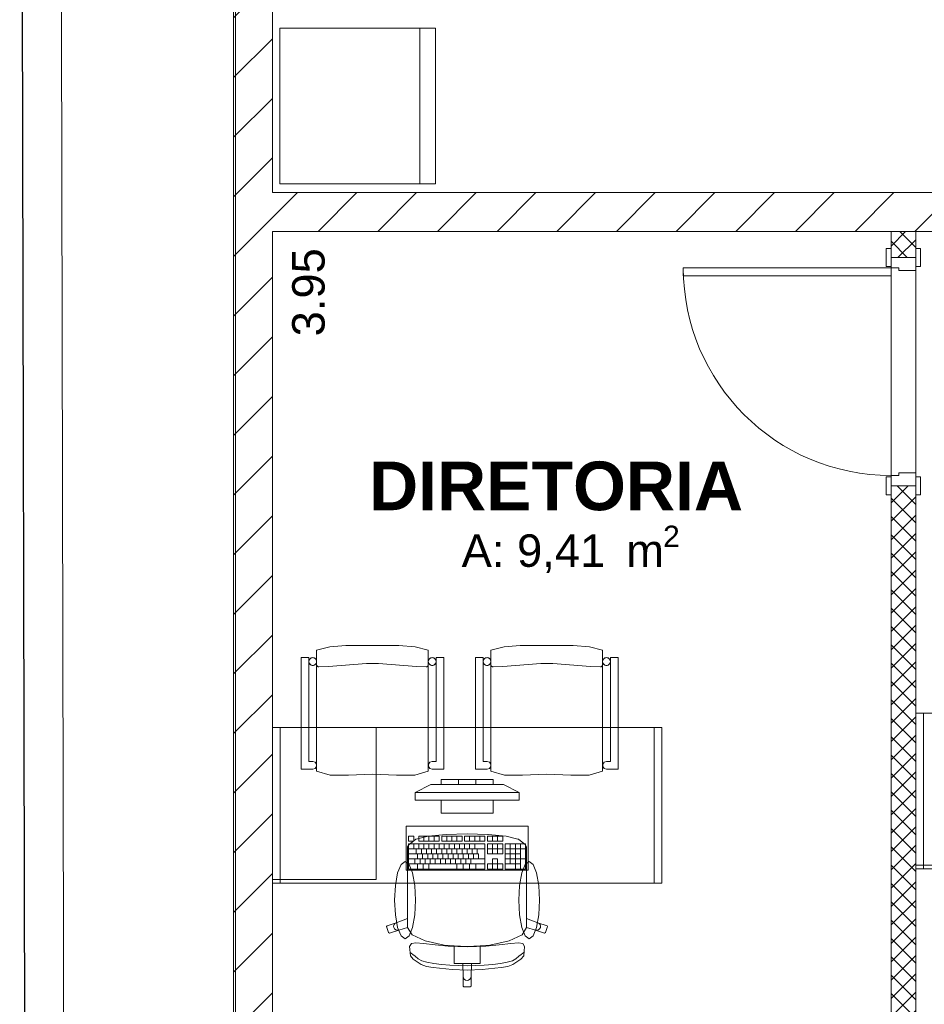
# Model space of a CAD drawing. Header units: millimetres. Extents: x 2826 to 3034, y 1533 to 1590.
# Tile 175 of 248: x 2985.21 to 2988.69, y 1574.78 to 1578.58. Entities that reach past the tile are written whole.
import ezdxf
from ezdxf.enums import TextEntityAlignment as Align

# ---------------------------------------------------------------- set-up
doc = ezdxf.new("R2010")
doc.units = ezdxf.units.MM
doc.layers.add('_Caneta_No__220', color=7, linetype='Continuous', lineweight=15, true_color=0x8a8a8a)
doc.styles.add('ESTILO_GERADO_1', font='arialbd.ttf')
doc.styles.add('ESTILO_GERADO_2', font='arial.ttf')
pattern_1 = [(44.99999999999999, (0.02328418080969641, 0.6193119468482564), (-0.03535533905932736, 0.03535533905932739), []), (135.0000000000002, (0.02328418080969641, 0.6193119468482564), (0.03535533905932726, 0.03535533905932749), [])]

# ---------------------------------------------------------------- blocks, each defined once
blk = doc.blocks.new('A$Cdd268059')
at = {"layer": '_Caneta_No__220'}
h = blk.add_hatch(dxfattribs=at)
h.set_pattern_fill('TIJOLO_COMUM_0005', color=256, style=0, pattern_type=2)
h.set_pattern_definition([(44.99999999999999, (0.02328418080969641, 0.619311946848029), (-0.114904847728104, 0.114904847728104), [])])
h.paths.add_polyline_path([(0.8232841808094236, 1.969311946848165), (0.9732842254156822, 1.969311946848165), (0.9732842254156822, 6.793521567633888), (0.8232841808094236, 6.793521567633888)])
h = blk.add_hatch(dxfattribs=at)
h.set_pattern_fill('TIJOLO_COMUM_0005', color=256, style=0, pattern_type=2)
h.set_pattern_definition([(44.99999999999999, (0.02328418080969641, 0.6193119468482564), (-0.114904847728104, 0.114904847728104), [])])
h.paths.add_polyline_path([(0.9732841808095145, 5.919311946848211), (6.271137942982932, 5.919311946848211), (6.271137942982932, 6.069311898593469), (0.9732841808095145, 6.069311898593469)])
h = blk.add_hatch(dxfattribs=at)
h.set_pattern_fill('GRELHA_5X5_DIAGONAL_0005', color=256, style=0, pattern_type=2)
h.set_pattern_definition(pattern_1)
h.paths.add_polyline_path([(3.451137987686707, 5.919311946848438), (3.356137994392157, 5.919311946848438), (3.356137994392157, 5.819311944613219), (3.451137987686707, 5.819311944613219)])
h = blk.add_hatch(dxfattribs=at)
h.set_pattern_fill('GRELHA_5X5_DIAGONAL_0005', color=256, style=0, pattern_type=2)
h.set_pattern_definition(pattern_1)
h.paths.add_polyline_path([(3.451137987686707, 4.939311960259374), (3.356137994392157, 4.939311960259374), (3.356137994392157, 1.969311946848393), (3.451137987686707, 1.969311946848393)])
for p, q in [((4.547473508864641e-13, 11.61714340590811), (0.02553427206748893, 1.469247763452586e-07)), ((0, 11.61714340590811), (0.02206783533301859, 1.01931194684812)), ((0.8232841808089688, 1.819311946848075), (0.8232841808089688, 10.41714351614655)), ((0.9732841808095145, 8.76931194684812), (0.9732841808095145, 6.069311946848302)), ((1.541716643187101, 6.103259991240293), (1.541716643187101, 6.703259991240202)), ((0.9732841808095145, 6.069311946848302), (4.320804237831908, 6.069311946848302)), ((3.356137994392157, 5.919311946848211), (0.9732841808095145, 5.919311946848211)), ((0.9732841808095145, 5.919311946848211), (0.9732841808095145, 1.969311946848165)), ((3.356137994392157, 1.969311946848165), (3.356137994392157, 5.919311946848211)), ((3.451137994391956, 5.919311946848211), (3.451137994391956, 1.969311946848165)), ((7.251137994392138, 5.919311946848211), (3.451137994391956, 5.919311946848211)), ((3.356137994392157, 5.854311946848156), (3.337137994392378, 5.854311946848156)), ((3.337137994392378, 5.854311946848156), (3.337137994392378, 5.78431194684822)), ((3.356137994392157, 5.819311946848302), (3.356137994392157, 5.854311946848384)), ((3.356137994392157, 5.78431194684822), (3.356137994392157, 5.854311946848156)), ((3.356137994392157, 5.819311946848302), (3.356137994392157, 5.854311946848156)), ((3.356137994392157, 5.819311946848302), (3.356137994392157, 5.854311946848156)), ((3.451137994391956, 5.819311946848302), (3.451137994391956, 5.854311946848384)), ((3.470137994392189, 5.854311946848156), (3.451137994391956, 5.854311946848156)), ((3.451137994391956, 5.854311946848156), (3.451137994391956, 5.78431194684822)), ((3.451137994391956, 5.819311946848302), (3.451137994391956, 5.854311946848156)), ((3.451137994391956, 5.819311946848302), (3.451137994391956, 5.854311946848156)), ((3.470137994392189, 5.78431194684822), (3.470137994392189, 5.854311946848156)), ((3.451137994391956, 5.819311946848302), (3.356137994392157, 5.819311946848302)), ((3.451137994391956, 5.819311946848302), (3.356137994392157, 5.819311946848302)), ((3.356137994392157, 5.819311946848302), (3.356137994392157, 5.779311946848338)), ((3.451137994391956, 5.819311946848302), (3.356137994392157, 5.819311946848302)), ((3.451137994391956, 5.819311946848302), (3.356137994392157, 5.819311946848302)), ((3.451137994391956, 5.769311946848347), (3.451137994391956, 5.819311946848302)), ((2.556137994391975, 5.779311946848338), (3.356137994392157, 5.779311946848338)), ((2.556137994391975, 5.749311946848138), (2.556137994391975, 5.779311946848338)), ((3.337137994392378, 5.78431194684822), (3.356137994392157, 5.78431194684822)), ((3.356137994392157, 5.779311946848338), (3.386137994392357, 5.779311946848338)), ((3.356137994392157, 5.779311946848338), (3.356137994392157, 5.749311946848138)), ((3.386137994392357, 5.779311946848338), (3.386137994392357, 5.769311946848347)), ((3.386137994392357, 5.769311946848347), (3.451137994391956, 5.769311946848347)), ((3.451137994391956, 5.78431194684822), (3.470137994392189, 5.78431194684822)), ((3.356137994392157, 5.749311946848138), (2.556137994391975, 5.749311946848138)), ((3.337137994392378, 4.974311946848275), (3.337137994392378, 4.904311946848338)), ((3.356137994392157, 4.974311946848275), (3.337137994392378, 4.974311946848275)), ((3.386137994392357, 4.979311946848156), (3.356137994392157, 4.979311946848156)), ((3.356137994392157, 4.979311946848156), (3.356137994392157, 4.939311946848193)), ((3.356137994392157, 4.904311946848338), (3.356137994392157, 4.974311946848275)), ((3.451137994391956, 4.989311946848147), (3.386137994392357, 4.989311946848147)), ((3.386137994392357, 4.989311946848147), (3.386137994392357, 4.979311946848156)), ((3.451137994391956, 4.939311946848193), (3.451137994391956, 4.989311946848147)), ((3.451137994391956, 4.974311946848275), (3.451137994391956, 4.904311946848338)), ((3.470137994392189, 4.974311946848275), (3.451137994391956, 4.974311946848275)), ((3.470137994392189, 4.904311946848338), (3.470137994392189, 4.974311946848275)), ((3.356137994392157, 4.93931194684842), (3.356137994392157, 4.904311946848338)), ((3.451137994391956, 4.93931194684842), (3.356137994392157, 4.93931194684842)), ((3.356137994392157, 4.939311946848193), (3.451137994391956, 4.939311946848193)), ((3.451137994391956, 4.939311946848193), (3.356137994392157, 4.939311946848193)), ((3.451137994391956, 4.939311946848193), (3.356137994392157, 4.939311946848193)), ((3.356137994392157, 4.939311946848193), (3.356137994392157, 4.904311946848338)), ((3.356137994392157, 4.939311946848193), (3.356137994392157, 4.904311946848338)), ((3.451137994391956, 4.93931194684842), (3.451137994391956, 4.904311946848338)), ((3.451137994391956, 4.939311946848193), (3.451137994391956, 4.904311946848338)), ((3.451137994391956, 4.939311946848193), (3.451137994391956, 4.904311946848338)), ((3.337137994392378, 4.904311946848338), (3.356137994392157, 4.904311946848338)), ((3.451137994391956, 4.904311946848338), (3.470137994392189, 4.904311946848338)), ((1.143845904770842, 4.306005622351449), (1.194137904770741, 4.318612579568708)), ((1.143845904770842, 3.840204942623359), (1.143845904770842, 4.306005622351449)), ((1.194137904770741, 4.318612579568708), (1.256816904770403, 4.323671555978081)), ((1.256816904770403, 4.323671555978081), (1.358845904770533, 4.323671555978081)), ((1.358845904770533, 4.323671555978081), (1.460874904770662, 4.323671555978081)), ((1.460874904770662, 4.323671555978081), (1.523553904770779, 4.318612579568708)), ((1.523553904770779, 4.318612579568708), (1.573845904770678, 4.306005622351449)), ((1.573845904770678, 4.306005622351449), (1.573845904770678, 3.840204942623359)), ((1.815180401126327, 4.306005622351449), (1.865472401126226, 4.318612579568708)), ((1.815180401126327, 3.840204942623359), (1.815180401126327, 4.306005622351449)), ((1.865472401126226, 4.318612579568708), (1.928151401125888, 4.323671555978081)), ((1.928151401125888, 4.323671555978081), (2.030180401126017, 4.323671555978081)), ((2.030180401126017, 4.323671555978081), (2.132209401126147, 4.323671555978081)), ((2.132209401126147, 4.323671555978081), (2.194888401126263, 4.318612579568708)), ((2.194888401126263, 4.318612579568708), (2.245180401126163, 4.306005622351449)), ((2.245180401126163, 4.306005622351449), (2.245180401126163, 3.840204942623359)), ((1.083845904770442, 3.848106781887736), (1.083845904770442, 4.277399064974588)), ((1.083845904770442, 4.277399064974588), (1.113851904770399, 4.277399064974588)), ((1.113851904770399, 4.277399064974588), (1.113851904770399, 3.877568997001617)), ((1.189845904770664, 4.243422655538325), (1.335345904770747, 4.25441825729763)), ((1.335345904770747, 4.25441825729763), (1.382345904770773, 4.25441825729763)), ((1.382345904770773, 4.25441825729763), (1.527845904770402, 4.243422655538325)), ((1.573602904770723, 4.248342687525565), (1.573845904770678, 4.249720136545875)), ((1.603839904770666, 3.877568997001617), (1.603839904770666, 4.277399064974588)), ((1.603839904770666, 4.277399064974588), (1.633845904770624, 4.277399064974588)), ((1.633845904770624, 4.277399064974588), (1.633845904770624, 3.848106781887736)), ((1.755180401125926, 3.848106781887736), (1.755180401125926, 4.277399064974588)), ((1.755180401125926, 4.277399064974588), (1.785186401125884, 4.277399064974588)), ((1.785186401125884, 4.277399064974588), (1.785186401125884, 3.877568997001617)), ((1.861180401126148, 4.243422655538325), (2.006680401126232, 4.25441825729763)), ((2.006680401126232, 4.25441825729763), (2.053680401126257, 4.25441825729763)), ((2.053680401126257, 4.25441825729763), (2.199180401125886, 4.243422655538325)), ((2.244937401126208, 4.248342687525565), (2.245180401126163, 4.249720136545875)), ((2.275174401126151, 3.877568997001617), (2.275174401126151, 4.277399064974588)), ((2.275174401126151, 4.277399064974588), (2.305180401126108, 4.277399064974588)), ((2.305180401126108, 4.277399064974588), (2.305180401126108, 3.848106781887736)), ((1.144567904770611, 4.247027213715), (1.145267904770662, 4.245815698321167)), ((1.145267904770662, 4.245815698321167), (1.146167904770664, 4.244744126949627)), ((1.146167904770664, 4.244744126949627), (1.147239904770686, 4.243844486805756)), ((1.147239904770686, 4.243844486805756), (1.148451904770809, 4.243144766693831)), ((1.148451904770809, 4.243144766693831), (1.14976790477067, 4.242665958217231)), ((1.14976790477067, 4.242665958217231), (1.151145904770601, 4.242423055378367)), ((1.151145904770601, 4.242423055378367), (1.151845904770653, 4.242423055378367)), ((1.151845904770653, 4.242423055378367), (1.189845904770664, 4.243422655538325)), ((1.527845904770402, 4.243422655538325), (1.565845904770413, 4.242423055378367)), ((1.565845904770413, 4.242423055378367), (1.566545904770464, 4.242423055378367)), ((1.566545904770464, 4.242423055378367), (1.567923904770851, 4.242665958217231)), ((1.567923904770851, 4.242665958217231), (1.569239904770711, 4.243144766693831)), ((1.569239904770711, 4.243144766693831), (1.570451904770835, 4.243844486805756)), ((1.570451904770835, 4.243844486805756), (1.571523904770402, 4.244744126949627)), ((1.571523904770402, 4.244744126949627), (1.572423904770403, 4.245815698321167)), ((1.572423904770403, 4.245815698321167), (1.573123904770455, 4.247027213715)), ((1.573123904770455, 4.247027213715), (1.573602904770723, 4.248342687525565)), ((1.815902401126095, 4.247027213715), (1.816602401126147, 4.245815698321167)), ((1.816602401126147, 4.245815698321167), (1.817502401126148, 4.244744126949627)), ((1.817502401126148, 4.244744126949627), (1.81857440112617, 4.243844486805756)), ((1.81857440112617, 4.243844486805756), (1.819786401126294, 4.243144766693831)), ((1.819786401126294, 4.243144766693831), (1.821102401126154, 4.242665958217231)), ((1.821102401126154, 4.242665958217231), (1.822480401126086, 4.242423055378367)), ((1.822480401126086, 4.242423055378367), (1.823180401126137, 4.242423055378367)), ((1.823180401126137, 4.242423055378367), (1.861180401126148, 4.243422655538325)), ((2.199180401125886, 4.243422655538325), (2.237180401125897, 4.242423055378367)), ((2.237180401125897, 4.242423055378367), (2.237880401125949, 4.242423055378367)), ((2.237880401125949, 4.242423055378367), (2.239258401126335, 4.242665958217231)), ((2.239258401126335, 4.242665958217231), (2.240574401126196, 4.243144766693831)), ((2.240574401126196, 4.243144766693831), (2.241786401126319, 4.243844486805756)), ((2.241786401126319, 4.243844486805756), (2.242858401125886, 4.244744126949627)), ((2.242858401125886, 4.244744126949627), (2.243758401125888, 4.245815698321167)), ((2.243758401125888, 4.245815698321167), (2.244458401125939, 4.247027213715)), ((2.244458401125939, 4.247027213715), (2.244937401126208, 4.248342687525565)), ((1.373284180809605, 3.423094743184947), (1.373284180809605, 4.008094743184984)), ((1.113851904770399, 3.877568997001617), (1.128845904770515, 3.877568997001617)), ((1.128845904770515, 3.877568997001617), (1.137662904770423, 3.874705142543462)), ((1.137662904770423, 3.874705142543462), (1.143111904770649, 3.867208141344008)), ((1.574579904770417, 3.867208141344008), (1.580028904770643, 3.874705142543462)), ((1.580028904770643, 3.874705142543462), (1.588845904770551, 3.877568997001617)), ((1.588845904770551, 3.877568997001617), (1.603839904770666, 3.877568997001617)), ((1.785186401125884, 3.877568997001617), (1.800180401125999, 3.877568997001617)), ((1.800180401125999, 3.877568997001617), (1.808997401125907, 3.874705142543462)), ((1.808997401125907, 3.874705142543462), (1.814446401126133, 3.867208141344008)), ((2.245914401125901, 3.867208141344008), (2.251363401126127, 3.874705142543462)), ((2.251363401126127, 3.874705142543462), (2.260180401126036, 3.877568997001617)), ((2.260180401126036, 3.877568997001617), (2.275174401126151, 3.877568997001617)), ((1.128845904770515, 3.848106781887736), (1.083845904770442, 3.848106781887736)), ((1.137662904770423, 3.85044484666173), (1.128845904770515, 3.848106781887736)), ((1.143111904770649, 3.857941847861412), (1.137662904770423, 3.85044484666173)), ((1.143111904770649, 3.867208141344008), (1.143111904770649, 3.857941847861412)), ((1.19576490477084, 3.82491305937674), (1.143845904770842, 3.840204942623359)), ((1.573845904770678, 3.840204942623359), (1.52192690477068, 3.82491305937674)), ((1.574579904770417, 3.857941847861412), (1.574579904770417, 3.867208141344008)), ((1.580028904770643, 3.85044484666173), (1.574579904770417, 3.857941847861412)), ((1.588845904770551, 3.848106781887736), (1.580028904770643, 3.85044484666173)), ((1.633845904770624, 3.848106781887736), (1.588845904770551, 3.848106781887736)), ((1.800180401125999, 3.848106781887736), (1.755180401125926, 3.848106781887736)), ((1.808997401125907, 3.85044484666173), (1.800180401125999, 3.848106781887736)), ((1.814446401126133, 3.857941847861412), (1.808997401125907, 3.85044484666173)), ((1.814446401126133, 3.867208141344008), (1.814446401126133, 3.857941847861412)), ((1.867099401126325, 3.82491305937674), (1.815180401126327, 3.840204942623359)), ((2.245180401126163, 3.840204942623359), (2.193261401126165, 3.82491305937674)), ((2.245914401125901, 3.857941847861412), (2.245914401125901, 3.867208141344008)), ((2.251363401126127, 3.85044484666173), (2.245914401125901, 3.857941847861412)), ((2.260180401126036, 3.848106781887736), (2.251363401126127, 3.85044484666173)), ((2.305180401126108, 3.848106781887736), (2.260180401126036, 3.848106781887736)), ((1.265880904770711, 3.824631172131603), (1.19576490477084, 3.82491305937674)), ((1.358845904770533, 3.828836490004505), (1.265880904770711, 3.824631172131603)), ((1.451810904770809, 3.824631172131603), (1.358845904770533, 3.828836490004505)), ((1.52192690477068, 3.82491305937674), (1.451810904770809, 3.824631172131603)), ((1.823284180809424, 3.808094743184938), (1.623284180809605, 3.808094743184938)), ((1.623284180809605, 3.808094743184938), (1.623284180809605, 3.788094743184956)), ((1.689950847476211, 3.788094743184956), (1.689950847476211, 3.808094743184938)), ((1.756617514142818, 3.788094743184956), (1.756617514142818, 3.808094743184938)), ((1.823284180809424, 3.788094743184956), (1.823284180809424, 3.808094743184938)), ((1.937215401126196, 3.824631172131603), (1.867099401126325, 3.82491305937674)), ((2.030180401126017, 3.828836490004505), (1.937215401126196, 3.824631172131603)), ((2.123145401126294, 3.824631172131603), (2.030180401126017, 3.828836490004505)), ((2.193261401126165, 3.82491305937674), (2.123145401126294, 3.824631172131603)), ((1.523284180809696, 3.758094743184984), (1.583284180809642, 3.788094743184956)), ((1.923284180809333, 3.758094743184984), (1.523284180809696, 3.758094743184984)), ((1.523284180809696, 3.758094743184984), (1.523284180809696, 3.728094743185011)), ((1.583284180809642, 3.788094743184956), (1.863284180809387, 3.788094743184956)), ((1.623284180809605, 3.788094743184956), (1.823284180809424, 3.788094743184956)), ((1.923284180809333, 3.758094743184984), (1.863284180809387, 3.788094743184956)), ((1.923284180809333, 3.728094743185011), (1.923284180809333, 3.758094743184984)), ((1.523284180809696, 3.728094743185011), (1.923284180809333, 3.728094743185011)), ((1.823284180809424, 3.728094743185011), (1.623284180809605, 3.728094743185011)), ((1.623284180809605, 3.728094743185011), (1.623284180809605, 3.678094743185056)), ((1.823284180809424, 3.678094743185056), (1.823284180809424, 3.728094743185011)), ((1.623284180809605, 3.678094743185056), (1.823284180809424, 3.678094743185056)), ((1.51765918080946, 3.589003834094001), (1.49807584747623, 3.589003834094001)), ((1.49807584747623, 3.589003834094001), (1.49807584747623, 3.569609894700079)), ((1.49807584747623, 3.569609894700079), (1.51765918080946, 3.569609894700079)), ((1.52536150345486, 3.577599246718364), (1.498556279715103, 3.556438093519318)), ((1.51765918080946, 3.569609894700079), (1.51765918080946, 3.589003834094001)), ((1.527495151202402, 3.578476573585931), (1.52536150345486, 3.577599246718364)), ((1.573433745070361, 3.589166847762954), (1.527495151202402, 3.578476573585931)), ((1.615575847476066, 3.589003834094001), (1.53724251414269, 3.589003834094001)), ((1.53724251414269, 3.589003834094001), (1.53724251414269, 3.569609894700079)), ((1.53724251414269, 3.569609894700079), (1.615575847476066, 3.569609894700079)), ((1.556825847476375, 3.569609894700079), (1.556825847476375, 3.589003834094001)), ((1.642185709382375, 3.596309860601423), (1.573433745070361, 3.589166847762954)), ((1.576409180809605, 3.569609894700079), (1.576409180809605, 3.589003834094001)), ((1.595992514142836, 3.569609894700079), (1.595992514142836, 3.589003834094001)), ((1.615575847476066, 3.569609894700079), (1.615575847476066, 3.589003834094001)), ((1.703700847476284, 3.589003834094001), (1.625367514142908, 3.589003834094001)), ((1.625367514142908, 3.589003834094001), (1.625367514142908, 3.569609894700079)), ((1.625367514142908, 3.569609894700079), (1.703700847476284, 3.569609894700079)), ((1.643250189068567, 3.596411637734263), (1.642185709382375, 3.596309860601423)), ((1.723284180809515, 3.598887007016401), (1.643250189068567, 3.596411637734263)), ((1.644950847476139, 3.569609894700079), (1.644950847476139, 3.589003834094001)), ((1.664534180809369, 3.569609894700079), (1.664534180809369, 3.589003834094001)), ((1.684117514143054, 3.569609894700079), (1.684117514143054, 3.589003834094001)), ((1.703700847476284, 3.569609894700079), (1.703700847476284, 3.589003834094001)), ((1.791825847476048, 3.589003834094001), (1.713492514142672, 3.589003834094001)), ((1.713492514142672, 3.589003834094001), (1.713492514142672, 3.569609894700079)), ((1.713492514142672, 3.569609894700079), (1.791825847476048, 3.569609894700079)), ((1.723284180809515, 3.598887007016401), (1.803318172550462, 3.596411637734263)), ((1.733075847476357, 3.569609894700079), (1.733075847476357, 3.589003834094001)), ((1.752659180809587, 3.569609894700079), (1.752659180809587, 3.589003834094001)), ((1.772242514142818, 3.569609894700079), (1.772242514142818, 3.589003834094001)), ((1.791825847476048, 3.569609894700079), (1.791825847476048, 3.589003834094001)), ((1.860367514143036, 3.589003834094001), (1.80161751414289, 3.589003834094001)), ((1.80161751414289, 3.589003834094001), (1.80161751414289, 3.569609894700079)), ((1.80161751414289, 3.569609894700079), (1.860367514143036, 3.569609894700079)), ((1.803318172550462, 3.596411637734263), (1.804382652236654, 3.596309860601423)), ((1.804382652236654, 3.596309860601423), (1.873134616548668, 3.589166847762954)), ((1.821200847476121, 3.569609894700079), (1.821200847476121, 3.589003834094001)), ((1.840784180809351, 3.569609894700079), (1.840784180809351, 3.589003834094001)), ((1.860367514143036, 3.569609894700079), (1.860367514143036, 3.589003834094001)), ((1.873134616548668, 3.589166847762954), (1.919073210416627, 3.578476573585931)), ((1.919073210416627, 3.578476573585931), (1.921206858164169, 3.577599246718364)), ((1.921206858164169, 3.577599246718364), (1.94801208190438, 3.556438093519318)), ((1.498556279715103, 3.556438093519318), (1.494012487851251, 3.547837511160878)), ((1.494012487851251, 3.547837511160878), (1.494012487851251, 3.51679921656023)), ((1.791825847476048, 3.559912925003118), (1.49807584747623, 3.559912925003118)), ((1.49807584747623, 3.559912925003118), (1.49807584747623, 3.46294322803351)), ((1.49807584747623, 3.540518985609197), (1.791825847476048, 3.540518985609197)), ((1.51765918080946, 3.540518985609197), (1.51765918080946, 3.559912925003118)), ((1.527450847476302, 3.521125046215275), (1.527450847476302, 3.540518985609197)), ((1.53724251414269, 3.540518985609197), (1.53724251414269, 3.559912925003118)), ((1.547034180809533, 3.521125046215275), (1.547034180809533, 3.540518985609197)), ((1.556825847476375, 3.540518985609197), (1.556825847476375, 3.559912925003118)), ((1.566617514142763, 3.521125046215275), (1.566617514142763, 3.540518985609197)), ((1.576409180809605, 3.540518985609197), (1.576409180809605, 3.559912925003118)), ((1.586200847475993, 3.521125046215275), (1.586200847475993, 3.540518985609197)), ((1.595992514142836, 3.540518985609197), (1.595992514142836, 3.559912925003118)), ((1.605784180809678, 3.521125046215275), (1.605784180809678, 3.540518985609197)), ((1.615575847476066, 3.540518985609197), (1.615575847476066, 3.559912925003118)), ((1.625367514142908, 3.521125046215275), (1.625367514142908, 3.540518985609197)), ((1.635159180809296, 3.540518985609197), (1.635159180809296, 3.559912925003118)), ((1.644950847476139, 3.521125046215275), (1.644950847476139, 3.540518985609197)), ((1.654742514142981, 3.540518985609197), (1.654742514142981, 3.559912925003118)), ((1.664534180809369, 3.521125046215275), (1.664534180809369, 3.540518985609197)), ((1.674325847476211, 3.540518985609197), (1.674325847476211, 3.559912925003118)), ((1.684117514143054, 3.521125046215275), (1.684117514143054, 3.540518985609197)), ((1.693909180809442, 3.540518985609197), (1.693909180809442, 3.559912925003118)), ((1.703700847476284, 3.521125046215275), (1.703700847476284, 3.540518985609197)), ((1.713492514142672, 3.540518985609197), (1.713492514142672, 3.559912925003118)), ((1.723284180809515, 3.521125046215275), (1.723284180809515, 3.540518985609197)), ((1.733075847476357, 3.540518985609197), (1.733075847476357, 3.559912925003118)), ((1.742867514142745, 3.521125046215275), (1.742867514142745, 3.540518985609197)), ((1.752659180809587, 3.540518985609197), (1.752659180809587, 3.559912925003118)), ((1.762450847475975, 3.521125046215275), (1.762450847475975, 3.540518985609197)), ((1.791825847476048, 3.46294322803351), (1.791825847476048, 3.559912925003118)), ((1.860367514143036, 3.559912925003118), (1.80161751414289, 3.559912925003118)), ((1.80161751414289, 3.559912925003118), (1.80161751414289, 3.521125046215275)), ((1.80161751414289, 3.540518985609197), (1.860367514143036, 3.540518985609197)), ((1.821200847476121, 3.521125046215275), (1.821200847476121, 3.559912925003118)), ((1.840784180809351, 3.521125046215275), (1.840784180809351, 3.559912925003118)), ((1.860367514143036, 3.521125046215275), (1.860367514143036, 3.559912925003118)), ((1.948492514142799, 3.559912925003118), (1.870159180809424, 3.559912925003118)), ((1.870159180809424, 3.559912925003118), (1.870159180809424, 3.46294322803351)), ((1.870159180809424, 3.540518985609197), (1.948492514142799, 3.540518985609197)), ((1.889742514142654, 3.482337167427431), (1.889742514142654, 3.559912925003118)), ((1.909325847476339, 3.46294322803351), (1.909325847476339, 3.559912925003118)), ((1.928909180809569, 3.46294322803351), (1.928909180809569, 3.559912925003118)), ((1.94801208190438, 3.556438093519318), (1.952555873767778, 3.547837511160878)), ((1.948492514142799, 3.46294322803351), (1.948492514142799, 3.559912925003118)), ((1.952555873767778, 3.547837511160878), (1.952555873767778, 3.51679921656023)), ((1.494012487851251, 3.51679921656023), (1.494012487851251, 3.480721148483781)), ((1.49807584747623, 3.521125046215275), (1.767346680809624, 3.521125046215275)), ((1.49807584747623, 3.501731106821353), (1.791825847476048, 3.501731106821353)), ((1.522555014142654, 3.482337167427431), (1.522555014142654, 3.501731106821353)), ((1.532346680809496, 3.501731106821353), (1.532346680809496, 3.521125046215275)), ((1.542138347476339, 3.482337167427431), (1.542138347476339, 3.501731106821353)), ((1.551930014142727, 3.501731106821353), (1.551930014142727, 3.521125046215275)), ((1.561721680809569, 3.482337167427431), (1.561721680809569, 3.501731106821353)), ((1.571513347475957, 3.501731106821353), (1.571513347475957, 3.521125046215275)), ((1.581305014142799, 3.482337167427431), (1.581305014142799, 3.501731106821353)), ((1.591096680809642, 3.501731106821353), (1.591096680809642, 3.521125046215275)), ((1.60088834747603, 3.482337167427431), (1.60088834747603, 3.501731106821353)), ((1.610680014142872, 3.501731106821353), (1.610680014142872, 3.521125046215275)), ((1.620471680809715, 3.482337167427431), (1.620471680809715, 3.501731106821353)), ((1.630263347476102, 3.501731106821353), (1.630263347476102, 3.521125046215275)), ((1.640055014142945, 3.482337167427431), (1.640055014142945, 3.501731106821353)), ((1.649846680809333, 3.501731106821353), (1.649846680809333, 3.521125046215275)), ((1.659638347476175, 3.482337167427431), (1.659638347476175, 3.501731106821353)), ((1.669430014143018, 3.501731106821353), (1.669430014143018, 3.521125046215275)), ((1.679221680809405, 3.482337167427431), (1.679221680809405, 3.501731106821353)), ((1.689013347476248, 3.501731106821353), (1.689013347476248, 3.521125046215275)), ((1.698805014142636, 3.482337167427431), (1.698805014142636, 3.501731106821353)), ((1.708596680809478, 3.501731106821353), (1.708596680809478, 3.521125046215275)), ((1.718388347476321, 3.482337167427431), (1.718388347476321, 3.501731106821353)), ((1.728180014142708, 3.501731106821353), (1.728180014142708, 3.521125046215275)), ((1.737971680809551, 3.482337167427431), (1.737971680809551, 3.501731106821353)), ((1.747763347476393, 3.501731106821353), (1.747763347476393, 3.521125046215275)), ((1.767346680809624, 3.501731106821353), (1.767346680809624, 3.521125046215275)), ((1.80161751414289, 3.521125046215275), (1.860367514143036, 3.521125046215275)), ((1.840784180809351, 3.501731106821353), (1.821200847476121, 3.501731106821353)), ((1.821200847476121, 3.501731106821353), (1.821200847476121, 3.482337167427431)), ((1.840784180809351, 3.482337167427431), (1.840784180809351, 3.501731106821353)), ((1.870159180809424, 3.521125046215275), (1.928909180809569, 3.521125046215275)), ((1.870159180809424, 3.501731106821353), (1.948492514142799, 3.501731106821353)), ((1.952555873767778, 3.51679921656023), (1.952555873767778, 3.480721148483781)), ((1.494012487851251, 3.480721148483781), (1.494012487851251, 3.271615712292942)), ((1.49807584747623, 3.482337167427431), (1.791825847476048, 3.482337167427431)), ((1.49807584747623, 3.46294322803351), (1.791825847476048, 3.46294322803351)), ((1.532346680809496, 3.46294322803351), (1.532346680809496, 3.482337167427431)), ((1.554377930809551, 3.46294322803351), (1.554377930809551, 3.482337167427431)), ((1.576409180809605, 3.46294322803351), (1.576409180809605, 3.482337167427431)), ((1.684117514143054, 3.46294322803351), (1.684117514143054, 3.482337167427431)), ((1.708596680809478, 3.46294322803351), (1.708596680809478, 3.482337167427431)), ((1.733075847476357, 3.46294322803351), (1.733075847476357, 3.482337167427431)), ((1.757555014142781, 3.46294322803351), (1.757555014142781, 3.482337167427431)), ((1.821200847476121, 3.482337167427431), (1.80161751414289, 3.482337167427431)), ((1.80161751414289, 3.482337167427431), (1.80161751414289, 3.46294322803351)), ((1.80161751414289, 3.46294322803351), (1.860367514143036, 3.46294322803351)), ((1.821200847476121, 3.46294322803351), (1.821200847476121, 3.482337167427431)), ((1.821200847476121, 3.482337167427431), (1.840784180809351, 3.482337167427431)), ((1.860367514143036, 3.482337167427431), (1.840784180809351, 3.482337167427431)), ((1.840784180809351, 3.46294322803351), (1.840784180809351, 3.482337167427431)), ((1.860367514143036, 3.46294322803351), (1.860367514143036, 3.482337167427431)), ((1.870159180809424, 3.482337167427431), (1.928909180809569, 3.482337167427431)), ((1.870159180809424, 3.46294322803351), (1.948492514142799, 3.46294322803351)), ((1.952555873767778, 3.480721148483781), (1.952555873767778, 3.271615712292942)), ((3.451137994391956, 3.478370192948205), (3.851137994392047, 3.478370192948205)), ((0.9732841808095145, 3.423094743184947), (1.373284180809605, 3.423094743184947)), ((1.494012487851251, 3.271615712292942), (1.450634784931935, 3.255932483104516)), ((1.494012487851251, 3.237355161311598), (1.494012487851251, 3.271615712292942)), ((1.952555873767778, 3.237355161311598), (1.952555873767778, 3.271615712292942)), ((1.952555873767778, 3.271615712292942), (1.995933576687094, 3.255932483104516)), ((1.415222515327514, 3.244530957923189), (1.413284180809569, 3.240761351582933)), ((1.413284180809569, 3.240761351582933), (1.420747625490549, 3.218000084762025)), ((1.450634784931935, 3.255932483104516), (1.415222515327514, 3.244530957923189)), ((1.424551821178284, 3.216079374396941), (1.459964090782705, 3.227480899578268)), ((1.441849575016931, 3.248497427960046), (1.44025083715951, 3.242880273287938)), ((1.44025083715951, 3.242880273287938), (1.440943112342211, 3.237084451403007)), ((1.440943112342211, 3.237084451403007), (1.44382100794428, 3.231992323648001)), ((1.445495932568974, 3.253080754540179), (1.441849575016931, 3.248497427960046)), ((1.44382100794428, 3.231992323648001), (1.448446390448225, 3.228379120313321)), ((1.450634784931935, 3.255932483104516), (1.445495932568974, 3.253080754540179)), ((1.448446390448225, 3.228379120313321), (1.454115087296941, 3.226794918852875)), ((1.454115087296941, 3.226794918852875), (1.459964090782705, 3.227480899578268)), ((1.459964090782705, 3.227480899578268), (1.494133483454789, 3.237160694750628)), ((1.494012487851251, 3.237355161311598), (1.494133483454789, 3.237160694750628)), ((1.494133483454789, 3.237160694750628), (1.511464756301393, 3.209305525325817)), ((1.952434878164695, 3.237160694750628), (1.935103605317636, 3.209305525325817)), ((1.952555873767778, 3.237355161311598), (1.952434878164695, 3.237160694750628)), ((1.986604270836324, 3.227480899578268), (1.952434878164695, 3.237160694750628)), ((1.992453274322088, 3.226794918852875), (1.986604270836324, 3.227480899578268)), ((2.022016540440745, 3.216079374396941), (1.986604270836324, 3.227480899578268)), ((1.998121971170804, 3.228379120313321), (1.992453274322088, 3.226794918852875)), ((1.995933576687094, 3.255932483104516), (2.001072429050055, 3.253080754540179)), ((1.995933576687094, 3.255932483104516), (2.031345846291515, 3.244530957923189)), ((2.002747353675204, 3.231992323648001), (1.998121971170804, 3.228379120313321)), ((2.001072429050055, 3.253080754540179), (2.004718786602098, 3.248497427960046)), ((2.005625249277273, 3.237084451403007), (2.002747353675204, 3.231992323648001)), ((2.004718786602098, 3.248497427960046), (2.006317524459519, 3.242880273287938)), ((2.006317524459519, 3.242880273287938), (2.005625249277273, 3.237084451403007)), ((2.03328418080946, 3.240761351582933), (2.025820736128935, 3.218000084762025)), ((2.031345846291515, 3.244530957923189), (2.03328418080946, 3.240761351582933)), ((1.420747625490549, 3.218000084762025), (1.424551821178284, 3.216079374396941)), ((1.511464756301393, 3.209305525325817), (1.561164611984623, 3.185526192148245)), ((1.935103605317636, 3.209305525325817), (1.885403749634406, 3.185526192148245)), ((2.025820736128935, 3.218000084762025), (2.022016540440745, 3.216079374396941)), ((1.508603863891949, 3.175756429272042), (1.501888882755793, 3.164206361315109)), ((1.501888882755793, 3.164206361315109), (1.505183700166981, 3.128122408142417)), ((1.525832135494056, 3.178805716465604), (1.508603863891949, 3.175756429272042)), ((1.55474500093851, 3.176215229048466), (1.525832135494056, 3.178805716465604)), ((1.600055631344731, 3.170386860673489), (1.55474500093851, 3.176215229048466)), ((1.561164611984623, 3.185526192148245), (1.635545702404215, 3.169637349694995)), ((1.650985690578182, 3.165721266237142), (1.600055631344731, 3.170386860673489)), ((1.635545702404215, 3.169637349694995), (1.672967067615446, 3.167257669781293)), ((1.723284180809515, 3.16339588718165), (1.650985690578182, 3.165721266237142)), ((1.672967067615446, 3.167257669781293), (1.723284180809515, 3.164057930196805)), ((1.672967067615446, 3.167257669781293), (1.672967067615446, 3.12855006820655)), ((1.773601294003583, 3.167257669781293), (1.723284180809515, 3.164057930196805)), ((1.723284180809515, 3.16339588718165), (1.795582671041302, 3.165721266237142)), ((1.811022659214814, 3.169637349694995), (1.773601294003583, 3.167257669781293)), ((1.773601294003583, 3.167257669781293), (1.773601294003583, 3.12855006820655)), ((1.795582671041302, 3.165721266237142), (1.846512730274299, 3.170386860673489)), ((1.885403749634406, 3.185526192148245), (1.811022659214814, 3.169637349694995)), ((1.846512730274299, 3.170386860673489), (1.891823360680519, 3.176215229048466)), ((1.891823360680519, 3.176215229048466), (1.920736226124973, 3.178805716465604)), ((1.920736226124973, 3.178805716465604), (1.93796449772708, 3.175756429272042)), ((1.93796449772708, 3.175756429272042), (1.944679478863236, 3.164206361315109)), ((1.944679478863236, 3.164206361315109), (1.941384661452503, 3.128122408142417)), ((1.50826890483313, 3.138679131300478), (1.504517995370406, 3.141297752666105)), ((1.505183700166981, 3.128122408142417), (1.515722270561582, 3.114934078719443)), ((1.514522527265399, 3.133536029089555), (1.50826890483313, 3.138679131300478)), ((1.523556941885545, 3.127374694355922), (1.514522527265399, 3.133536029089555)), ((1.515722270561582, 3.114934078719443), (1.546752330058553, 3.094870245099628)), ((1.535264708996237, 3.117304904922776), (1.523556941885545, 3.127374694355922)), ((1.548462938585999, 3.109624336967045), (1.535264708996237, 3.117304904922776)), ((1.672967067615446, 3.12855006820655), (1.672967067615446, 3.098634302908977)), ((1.773601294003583, 3.12855006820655), (1.773601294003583, 3.098634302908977)), ((1.89810542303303, 3.109624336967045), (1.911303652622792, 3.117304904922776)), ((1.930846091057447, 3.114934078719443), (1.899816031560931, 3.094870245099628)), ((1.911303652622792, 3.117304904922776), (1.923011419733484, 3.127374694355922)), ((1.923011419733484, 3.127374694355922), (1.93204583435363, 3.133536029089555)), ((1.941384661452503, 3.128122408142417), (1.930846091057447, 3.114934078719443)), ((1.93204583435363, 3.133536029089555), (1.938299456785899, 3.138679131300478)), ((1.938299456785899, 3.138679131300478), (1.942050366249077, 3.141297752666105)), ((1.546752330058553, 3.094870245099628), (1.566701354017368, 3.087616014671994)), ((1.568815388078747, 3.103355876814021), (1.548462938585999, 3.109624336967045)), ((1.566701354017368, 3.087616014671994), (1.59257641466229, 3.082812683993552)), ((1.594761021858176, 3.098415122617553), (1.568815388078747, 3.103355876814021)), ((1.59257641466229, 3.082812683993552), (1.665783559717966, 3.075833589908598)), ((1.624740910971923, 3.094718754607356), (1.594761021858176, 3.098415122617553)), ((1.657194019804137, 3.092181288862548), (1.624740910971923, 3.094718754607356)), ((1.690562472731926, 3.090721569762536), (1.657194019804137, 3.092181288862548)), ((1.665783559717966, 3.075833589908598), (1.723284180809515, 3.073648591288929)), ((1.672967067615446, 3.098634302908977), (1.706392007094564, 3.098634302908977)), ((1.723284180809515, 3.090253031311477), (1.690562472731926, 3.090721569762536)), ((1.706392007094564, 3.098634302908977), (1.723284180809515, 3.098634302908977)), ((1.706392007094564, 3.098634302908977), (1.708189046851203, 3.048774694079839)), ((1.740176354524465, 3.098634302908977), (1.723284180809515, 3.098634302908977)), ((1.723284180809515, 3.090253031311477), (1.756005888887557, 3.090721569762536)), ((1.780784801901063, 3.075833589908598), (1.723284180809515, 3.073648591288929)), ((1.740176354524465, 3.098634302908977), (1.738379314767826, 3.048774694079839)), ((1.773601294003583, 3.098634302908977), (1.740176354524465, 3.098634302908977)), ((1.756005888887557, 3.090721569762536), (1.789374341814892, 3.092181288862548)), ((1.853991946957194, 3.082812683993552), (1.780784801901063, 3.075833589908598)), ((1.789374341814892, 3.092181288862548), (1.821827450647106, 3.094718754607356)), ((1.821827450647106, 3.094718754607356), (1.851807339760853, 3.098415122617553)), ((1.851807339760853, 3.098415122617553), (1.877752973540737, 3.103355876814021)), ((1.879867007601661, 3.087616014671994), (1.853991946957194, 3.082812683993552)), ((1.877752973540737, 3.103355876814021), (1.89810542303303, 3.109624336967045)), ((1.899816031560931, 3.094870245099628), (1.879867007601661, 3.087616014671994)), ((1.708189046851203, 3.048774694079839), (1.709338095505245, 3.043050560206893)), ((1.708189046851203, 3.048774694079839), (1.708189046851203, 3.011878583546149)), ((1.709338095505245, 3.043050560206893), (1.712610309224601, 3.038197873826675)), ((1.712610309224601, 3.038197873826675), (1.717507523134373, 3.034955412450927)), ((1.733958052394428, 3.038197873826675), (1.729060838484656, 3.034955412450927)), ((1.737230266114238, 3.043050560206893), (1.733958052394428, 3.038197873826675)), ((1.738379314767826, 3.048774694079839), (1.737230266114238, 3.043050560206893)), ((1.738379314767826, 3.048774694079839), (1.738379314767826, 3.011878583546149)), ((1.708189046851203, 3.011878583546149), (1.711208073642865, 3.008887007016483)), ((1.711208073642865, 3.008887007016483), (1.723284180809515, 3.008887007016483)), ((1.717507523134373, 3.034955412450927), (1.723284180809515, 3.033816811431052)), ((1.729060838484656, 3.034955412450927), (1.723284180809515, 3.033816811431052)), ((1.735360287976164, 3.008887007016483), (1.723284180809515, 3.008887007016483)), ((1.738379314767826, 3.011878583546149), (1.735360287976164, 3.008887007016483))]:
    blk.add_line(p, q, dxfattribs=at)
for points in [[(0.8316279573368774, 1.819311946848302), (18.84632809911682, 1.819311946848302), (18.85023596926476, 0.04137650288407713), (25.16375951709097, 0.05525351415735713), (25.16375951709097, 1.819311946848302), (41.00696253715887, 1.819311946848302), (41.00696253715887, 17.38691466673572), (31.02116999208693, 17.38691466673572), (31.02116999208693, 11.61714340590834), (18.84632809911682, 11.61714340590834), (18.84632809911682, 10.41714351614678), (0.8316279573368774, 10.41714351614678)], [(1.601716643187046, 6.103259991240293), (1.601716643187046, 6.703259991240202), (1.001716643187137, 6.703259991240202), (1.001716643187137, 6.103259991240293)], [(1.573845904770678, 3.840204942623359), (1.52192690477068, 3.82491305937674), (1.451810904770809, 3.824631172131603), (1.358845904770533, 3.828836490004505), (1.265880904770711, 3.824631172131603), (1.19576490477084, 3.82491305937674), (1.143845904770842, 3.840204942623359), (1.143845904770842, 4.306005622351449), (1.194137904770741, 4.318612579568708), (1.256816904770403, 4.323671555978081), (1.358845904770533, 4.323671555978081), (1.460874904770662, 4.323671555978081), (1.523553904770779, 4.318612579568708), (1.573845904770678, 4.306005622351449)], [(2.245180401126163, 3.840204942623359), (2.193261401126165, 3.82491305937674), (2.123145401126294, 3.824631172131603), (2.030180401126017, 3.828836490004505), (1.937215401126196, 3.824631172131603), (1.867099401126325, 3.82491305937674), (1.815180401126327, 3.840204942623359), (1.815180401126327, 4.306005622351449), (1.865472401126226, 4.318612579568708), (1.928151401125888, 4.323671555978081), (2.030180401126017, 4.323671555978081), (2.132209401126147, 4.323671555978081), (2.194888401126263, 4.318612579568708), (2.245180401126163, 4.306005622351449)], [(1.113851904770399, 3.877568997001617), (1.128845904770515, 3.877568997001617), (1.137662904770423, 3.874705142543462), (1.143111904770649, 3.867208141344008), (1.143111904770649, 3.857941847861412), (1.137662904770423, 3.85044484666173), (1.128845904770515, 3.848106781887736), (1.083845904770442, 3.848106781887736), (1.083845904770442, 4.277399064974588), (1.113851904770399, 4.277399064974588)], [(1.128845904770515, 4.277409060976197), (1.131450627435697, 4.277181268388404), (1.133976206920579, 4.276504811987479), (1.136345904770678, 4.275400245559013), (1.138487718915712, 4.273901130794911), (1.140336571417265, 4.272053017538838), (1.141836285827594, 4.269912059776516), (1.142941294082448, 4.267543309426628), (1.143618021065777, 4.26501873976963), (1.143845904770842, 4.262415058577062), (1.143618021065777, 4.259811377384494), (1.142941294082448, 4.257286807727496), (1.141836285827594, 4.254918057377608), (1.140336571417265, 4.252777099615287), (1.138487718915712, 4.250928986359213), (1.136345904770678, 4.249429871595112), (1.133976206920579, 4.248325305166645), (1.131450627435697, 4.247648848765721), (1.128845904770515, 4.247421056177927), (1.126241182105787, 4.247648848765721), (1.123715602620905, 4.248325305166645), (1.121345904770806, 4.249429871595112), (1.119204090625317, 4.250928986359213), (1.117355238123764, 4.252777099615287), (1.11585552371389, 4.254918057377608), (1.114750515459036, 4.257286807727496), (1.114073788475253, 4.259811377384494), (1.113845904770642, 4.262415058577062), (1.114073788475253, 4.26501873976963), (1.114750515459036, 4.267543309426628), (1.11585552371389, 4.269912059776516), (1.117355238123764, 4.272053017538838), (1.119204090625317, 4.273901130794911), (1.121345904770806, 4.275400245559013), (1.123715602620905, 4.276504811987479), (1.126241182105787, 4.277181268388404)], [(1.588845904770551, 4.277409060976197), (1.591450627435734, 4.277181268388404), (1.593976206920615, 4.276504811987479), (1.596345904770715, 4.275400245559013), (1.598487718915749, 4.273901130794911), (1.600336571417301, 4.272053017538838), (1.601836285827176, 4.269912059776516), (1.602941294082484, 4.267543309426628), (1.603618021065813, 4.26501873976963), (1.603845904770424, 4.262415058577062), (1.603618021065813, 4.259811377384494), (1.602941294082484, 4.257286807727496), (1.601836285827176, 4.254918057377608), (1.600336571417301, 4.252777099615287), (1.598487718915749, 4.250928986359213), (1.596345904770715, 4.249429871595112), (1.593976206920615, 4.248325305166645), (1.591450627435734, 4.247648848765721), (1.588845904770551, 4.247421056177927), (1.586241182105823, 4.247648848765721), (1.583715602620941, 4.248325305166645), (1.581345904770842, 4.249429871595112), (1.579204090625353, 4.250928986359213), (1.577355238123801, 4.252777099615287), (1.575855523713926, 4.254918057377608), (1.574750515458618, 4.257286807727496), (1.574073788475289, 4.259811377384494), (1.573845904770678, 4.262415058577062), (1.574073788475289, 4.26501873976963), (1.574750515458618, 4.267543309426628), (1.575855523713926, 4.269912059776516), (1.577355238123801, 4.272053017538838), (1.579204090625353, 4.273901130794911), (1.581345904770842, 4.275400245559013), (1.583715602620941, 4.276504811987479), (1.586241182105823, 4.277181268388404)], [(1.633845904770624, 3.848106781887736), (1.588845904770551, 3.848106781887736), (1.580028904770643, 3.85044484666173), (1.574579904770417, 3.857941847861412), (1.574579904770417, 3.867208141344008), (1.580028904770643, 3.874705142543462), (1.588845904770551, 3.877568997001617), (1.603839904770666, 3.877568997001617), (1.603839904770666, 4.277399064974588), (1.633845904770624, 4.277399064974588)], [(1.785186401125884, 3.877568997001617), (1.800180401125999, 3.877568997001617), (1.808997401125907, 3.874705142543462), (1.814446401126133, 3.867208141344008), (1.814446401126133, 3.857941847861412), (1.808997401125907, 3.85044484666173), (1.800180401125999, 3.848106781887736), (1.755180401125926, 3.848106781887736), (1.755180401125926, 4.277399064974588), (1.785186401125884, 4.277399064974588)], [(1.800180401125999, 4.277409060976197), (1.802785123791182, 4.277181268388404), (1.805310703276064, 4.276504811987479), (1.807680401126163, 4.275400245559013), (1.809822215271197, 4.273901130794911), (1.81167106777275, 4.272053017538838), (1.813170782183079, 4.269912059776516), (1.814275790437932, 4.267543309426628), (1.814952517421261, 4.26501873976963), (1.815180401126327, 4.262415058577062), (1.814952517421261, 4.259811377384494), (1.814275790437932, 4.257286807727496), (1.813170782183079, 4.254918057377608), (1.81167106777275, 4.252777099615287), (1.809822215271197, 4.250928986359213), (1.807680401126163, 4.249429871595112), (1.805310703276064, 4.248325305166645), (1.802785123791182, 4.247648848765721), (1.800180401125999, 4.247421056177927), (1.797575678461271, 4.247648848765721), (1.79505009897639, 4.248325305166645), (1.79268040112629, 4.249429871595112), (1.790538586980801, 4.250928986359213), (1.788689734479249, 4.252777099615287), (1.787190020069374, 4.254918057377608), (1.786085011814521, 4.257286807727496), (1.785408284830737, 4.259811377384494), (1.785180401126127, 4.262415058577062), (1.785408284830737, 4.26501873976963), (1.786085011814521, 4.267543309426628), (1.787190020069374, 4.269912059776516), (1.788689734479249, 4.272053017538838), (1.790538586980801, 4.273901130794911), (1.79268040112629, 4.275400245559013), (1.79505009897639, 4.276504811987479), (1.797575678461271, 4.277181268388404)], [(2.260180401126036, 4.277409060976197), (2.262785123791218, 4.277181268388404), (2.2653107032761, 4.276504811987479), (2.267680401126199, 4.275400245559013), (2.269822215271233, 4.273901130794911), (2.271671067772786, 4.272053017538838), (2.27317078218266, 4.269912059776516), (2.274275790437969, 4.267543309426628), (2.274952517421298, 4.26501873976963), (2.275180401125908, 4.262415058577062), (2.274952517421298, 4.259811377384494), (2.274275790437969, 4.257286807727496), (2.27317078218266, 4.254918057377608), (2.271671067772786, 4.252777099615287), (2.269822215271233, 4.250928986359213), (2.267680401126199, 4.249429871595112), (2.2653107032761, 4.248325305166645), (2.262785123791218, 4.247648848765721), (2.260180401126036, 4.247421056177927), (2.257575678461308, 4.247648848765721), (2.255050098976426, 4.248325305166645), (2.252680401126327, 4.249429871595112), (2.250538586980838, 4.250928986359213), (2.248689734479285, 4.252777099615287), (2.247190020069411, 4.254918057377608), (2.246085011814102, 4.257286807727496), (2.245408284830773, 4.259811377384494), (2.245180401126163, 4.262415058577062), (2.245408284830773, 4.26501873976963), (2.246085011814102, 4.267543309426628), (2.247190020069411, 4.269912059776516), (2.248689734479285, 4.272053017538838), (2.250538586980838, 4.273901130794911), (2.252680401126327, 4.275400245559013), (2.255050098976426, 4.276504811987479), (2.257575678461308, 4.277181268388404)], [(2.305180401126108, 3.848106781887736), (2.260180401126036, 3.848106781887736), (2.251363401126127, 3.85044484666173), (2.245914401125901, 3.857941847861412), (2.245914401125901, 3.867208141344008), (2.251363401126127, 3.874705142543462), (2.260180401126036, 3.877568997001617), (2.275174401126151, 3.877568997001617), (2.275174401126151, 4.277399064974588), (2.305180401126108, 4.277399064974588)], [(4.951137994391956, 4.063370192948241), (3.451137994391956, 4.063370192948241), (3.451137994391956, 3.463370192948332), (4.951137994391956, 3.463370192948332)], [(3.451137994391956, 3.463370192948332), (3.481137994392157, 3.463370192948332), (3.481137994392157, 4.063370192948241), (3.451137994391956, 4.063370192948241)], [(2.473284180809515, 4.008094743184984), (0.9732841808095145, 4.008094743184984), (0.9732841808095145, 3.408094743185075), (2.473284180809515, 3.408094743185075)], [(0.9732841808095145, 3.408094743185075), (1.003284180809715, 3.408094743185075), (1.003284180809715, 4.008094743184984), (0.9732841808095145, 4.008094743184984)], [(2.443284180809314, 3.408094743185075), (2.473284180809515, 3.408094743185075), (2.473284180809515, 4.008094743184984), (2.443284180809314, 4.008094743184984)], [(1.488284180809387, 3.628094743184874), (1.488284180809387, 3.458094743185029), (1.958284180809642, 3.458094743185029), (1.958284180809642, 3.628094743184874)], [(1.444024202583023, 3.342946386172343), (1.447088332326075, 3.285922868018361), (1.4558142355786, 3.237580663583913), (1.468873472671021, 3.205279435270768), (1.484277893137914, 3.193936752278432), (1.499682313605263, 3.205279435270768), (1.512741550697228, 3.237580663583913), (1.521467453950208, 3.285922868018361), (1.52453158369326, 3.342946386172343), (1.521467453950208, 3.399969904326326), (1.512741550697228, 3.448312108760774), (1.499682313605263, 3.480613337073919), (1.484277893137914, 3.491956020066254), (1.468873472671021, 3.480613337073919), (1.4558142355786, 3.448312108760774), (1.447088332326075, 3.399969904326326)], [(2.002544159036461, 3.342946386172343), (1.999480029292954, 3.285922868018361), (1.990754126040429, 3.237580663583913), (1.977694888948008, 3.205279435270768), (1.962290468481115, 3.193936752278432), (1.946886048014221, 3.205279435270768), (1.933826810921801, 3.237580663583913), (1.925100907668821, 3.285922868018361), (1.922036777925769, 3.342946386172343), (1.925100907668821, 3.399969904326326), (1.933826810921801, 3.448312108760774), (1.946886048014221, 3.480613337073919), (1.962290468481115, 3.491956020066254), (1.977694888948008, 3.480613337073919), (1.990754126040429, 3.448312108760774), (1.999480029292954, 3.399969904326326)]]:
    blk.add_lwpolyline(points, close=True, dxfattribs=at)
for points in [[(0.0003296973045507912, 11.46714340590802), (0.02553427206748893, 1.469247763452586e-07)], [(0.1712092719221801, 1.967879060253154), (0.150330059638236, 11.46714340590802)], [(0.8232841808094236, 6.793521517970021), (0.8232841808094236, 1.969311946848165)], [(0.9732841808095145, 6.069311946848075), (0.9732841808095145, 6.793521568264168)], [(4.320804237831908, 6.069311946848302), (0.9732841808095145, 6.069311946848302)], [(0.9732841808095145, 1.969311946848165), (0.9732841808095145, 5.919311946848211)], [(0.9732841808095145, 5.919311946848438), (6.271137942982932, 5.919311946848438)], [(3.451137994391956, 5.919311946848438), (3.356137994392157, 5.919311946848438)], [(3.356137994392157, 5.919311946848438), (3.356137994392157, 5.819311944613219)], [(3.451137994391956, 5.819311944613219), (3.451137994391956, 5.919311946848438)], [(3.356137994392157, 4.939311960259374), (3.356137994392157, 1.969311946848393)], [(3.451137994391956, 1.969311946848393), (3.451137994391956, 4.939311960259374)]]:
    blk.add_lwpolyline(points, dxfattribs=at)
blk.add_arc((3.356137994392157, 5.779311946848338), 0.8000000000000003, 180, 270, dxfattribs=at)
at = {"layer": '_Caneta_No__220', "extrusion": (0, 0, -1)}
for centre, start_param, end_param in [((1.128845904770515, 4.262415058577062), 1.570796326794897, 4.71238898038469), ((1.128845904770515, 4.262415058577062), 4.71238898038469, 7.853981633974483), ((1.588845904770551, 4.262415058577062), 1.570796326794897, 4.71238898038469), ((1.588845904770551, 4.262415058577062), 4.71238898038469, 7.853981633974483), ((1.800180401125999, 4.262415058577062), 1.570796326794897, 4.71238898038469), ((1.800180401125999, 4.262415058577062), 4.71238898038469, 7.853981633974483), ((2.260180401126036, 4.262415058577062), 1.570796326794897, 4.71238898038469), ((2.260180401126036, 4.262415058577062), 4.71238898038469, 7.853981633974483)]:
    blk.add_ellipse(centre, major_axis=(0.01500000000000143, 1.836970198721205e-18), ratio=0.9996001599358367, start_param=start_param, end_param=end_param, dxfattribs=at)
at = {"layer": '_Caneta_No__220'}
for s, height, style, p in [('DIRETORIA', 0.1875, 'ESTILO_GERADO_1', (1.345544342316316, 4.845632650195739)), ('2', 0.0825, 'ESTILO_GERADO_2', (2.478221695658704, 4.703581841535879)), ('A: 9,41', 0.125, 'ESTILO_GERADO_2', (1.70222067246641, 4.627331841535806)), (' m', 0.125, 'ESTILO_GERADO_2', (2.287618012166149, 4.627331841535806))]:
    blk.add_text(s, height=height, dxfattribs=dict(at, style=style)).set_placement(p)
at = {"layer": '_Caneta_No__220', "insert": (1.112831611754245, 5.685328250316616), "char_height": 0.125, "attachment_point": 5, "rotation": 90, "style": 'ESTILO_GERADO_2'}
blk.add_mtext('\\A1;3.95', dxfattribs=at)
at = {"layer": '_Caneta_No__220', "style": 'ESTILO_GERADO_2'}
for p in [(34.43090520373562, 10.54570028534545), (35.03090520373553, 10.54570028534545)]:
    blk.add_attdef('txt', text='', height=0.12, dxfattribs=at).set_placement(p, align=Align.MIDDLE_CENTER)
blk.add_attdef('txt', text='', height=0.12, rotation=90, dxfattribs=at).set_placement((1.295823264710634, 6.403259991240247), align=Align.MIDDLE_CENTER)

msp = doc.modelspace()

# ---------------------------------------------------------------- block references
msp.add_blockref('A$Cdd268059', (2985.209360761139, 1571.842227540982))

doc.saveas('drawing.dxf')
